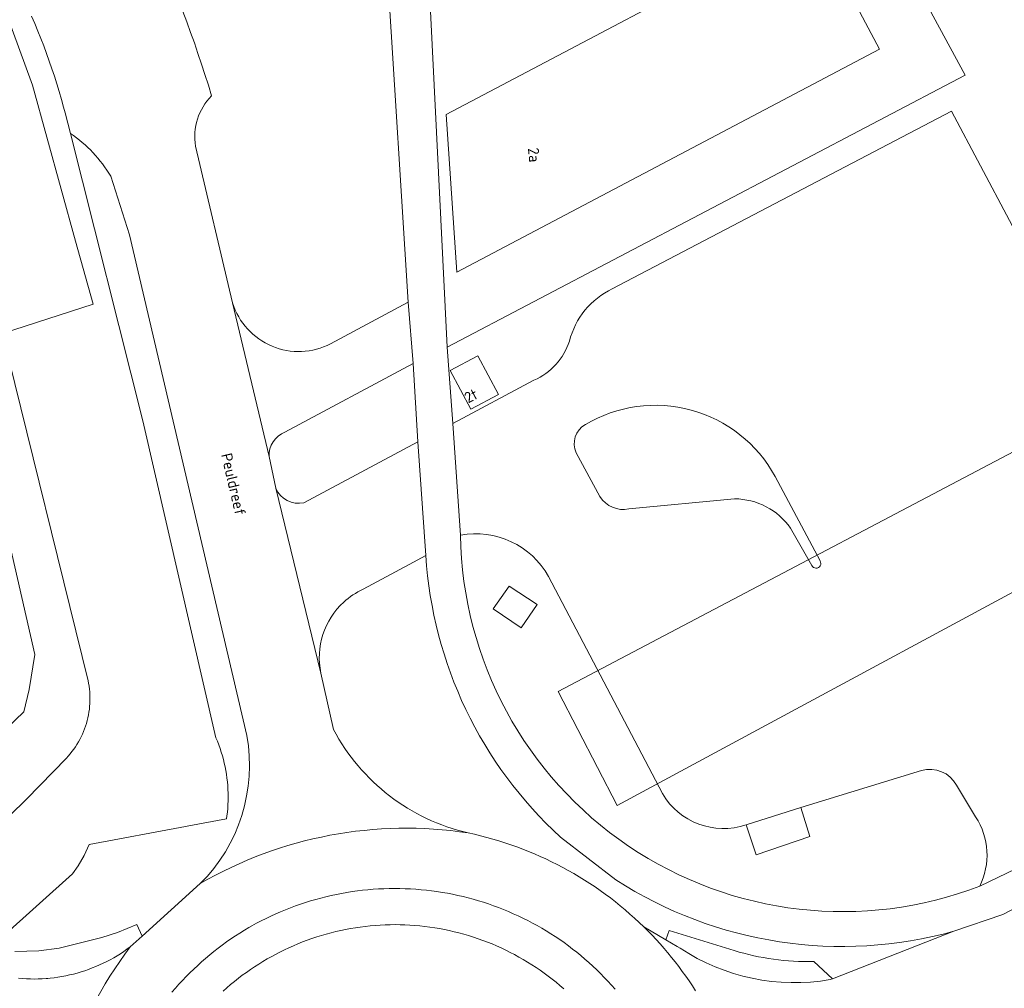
# Model space of a CAD drawing. Header units: metres. Extents: x 80938 to 82288, y 446951 to 448452.
# Tile 19 of 96: x 81570 to 81651, y 447606 to 447685. Entities that reach past the tile are written whole.
import ezdxf
from ezdxf.enums import TextEntityAlignment as Align

# ---------------------------------------------------------------- set-up
doc = ezdxf.new("R2010")
doc.units = ezdxf.units.M
doc.header["$MEASUREMENT"] = 0
for name, color, linetype, lineweight in [('B-WE-GR-GRAS-GV', 253, 'Continuous', 13), ('B-WE-OG-BEBOUWING-GV', 253, 'Continuous', 35), ('B-WE-OG-BEBOUWING-T18', 253, 'Continuous', 18), ('B-WE-OG-BEBOUWING_LUIFEL-GV', 253, 'Continuous', 18), ('B-WE-OG-TERREIN_CULTUURSCHEIDING-GV', 253, 'Continuous', 18), ('B-WE-OG-TERREIN_ERF-GV', 253, 'Continuous', 18), ('B-WE-OG-TOPOGRAFIE-T18', 253, 'Continuous', 18), ('B-WE-OG-WATER_SLOOT-GV', 253, 'Continuous', 18), ('B-WE-VH-VERHARDING_ASFALT-GV', 253, 'Continuous', 18), ('B-WE-VH-VERHARDING_BETON-GV', 253, 'Continuous', 18), ('B-WE-VH-VERHARDING_BETONSTRAATSTEEN-GV', 253, 'Continuous', 18), ('B-WE-VH-VERHARDING_SIERBESTRATING-GV', 253, 'Continuous', 18), ('B-WE-VH-VERHARDING_TEGEL-GV', 253, 'Continuous', 18)]:
    doc.layers.add(name, color=color, linetype=linetype, lineweight=lineweight)
doc.styles.add('NLCS-ISO-M500-T18', font='NLCS-ISO.ttf', dxfattribs={"height": 0.9})

msp = doc.modelspace()

# ---------------------------------------------------------------- linework, layer by layer
at = {"layer": 'B-WE-GR-GRAS-GV', "linetype": 'Continuous', "lineweight": 0}
msp.add_lwpolyline([(81568.522, 447659.529), (81575.989, 447661.943), (81574.521, 447667.139), (81570.99, 447679.989), (81568.788, 447686.004)], dxfattribs=at)
at = {"layer": 'B-WE-OG-BEBOUWING-GV', "linetype": 'Continuous', "lineweight": 0}
for points in [[(81640.753, 447682.939), (81635.195, 447693.473), (81605.053, 447677.569), (81605.946, 447664.569)], [(81605.392, 447656.464), (81607.087, 447653.288), (81609.381, 447654.512), (81607.686, 447657.688)]]:
    msp.add_lwpolyline(points, close=True, dxfattribs=at)
at = {"layer": 'B-WE-OG-BEBOUWING_LUIFEL-GV', "linetype": 'Continuous', "lineweight": 0}
msp.add_lwpolyline([(81661.114, 447654.704), (81614.301, 447630.036), (81619.156, 447620.655), (81665.803, 447645.805)], close=True, dxfattribs=at)
at = {"layer": 'B-WE-OG-TERREIN_CULTUURSCHEIDING-GV', "linetype": 'Continuous', "lineweight": 0}
for points in [[(81664.06, 447621.699), (81693.307, 447636.966), (81694.706, 447634.482), (81694.835, 447634.383), (81705.996, 447640.231), (81689.598, 447652.099), (81654.889, 447718.589), (81650.501, 447716.244), (81646.069, 447713.875), (81638.313, 447709.73), (81635.716, 447709.73), (81632.381, 447709.308), (81633.893, 447706.517), (81647.82, 447680.808), (81605.153, 447658.409), (81605.618, 447652.12), (81612.292, 447655.68)], [(81595.542, 447658.685), (81601.946, 447662.097), (81600.251, 447688.763)], [(81568.788, 447686.004), (81570.99, 447679.989), (81574.521, 447667.139), (81575.989, 447661.943), (81568.522, 447659.529), (81575.568, 447630.923), (81575.611, 447630.707), (81575.65, 447630.472), (81575.681, 447630.236), (81575.704, 447629.999), (81575.719, 447629.761), (81575.726, 447629.523), (81575.725, 447629.284), (81575.716, 447629.046), (81575.699, 447628.808), (81575.675, 447628.571), (81575.642, 447628.335), (81575.601, 447628.1), (81575.553, 447627.867), (81575.496, 447627.635), (81575.432, 447627.405), (81575.361, 447627.178), (81575.281, 447626.953), (81575.194, 447626.731), (81575.1, 447626.512), (81574.999, 447626.297), (81574.89, 447626.084), (81574.774, 447625.876), (81574.651, 447625.672), (81574.522, 447625.472), (81574.386, 447625.276), (81574.243, 447625.085), (81574.094, 447624.899), (81573.939, 447624.718), (81573.778, 447624.542), (81570.498, 447621.154), (81566.441, 447617.209)], [(81583.377, 447686.056), (81583.699, 447685.195), (81584.014, 447684.332), (81584.322, 447683.466), (81584.622, 447682.598), (81584.914, 447681.726), (81585.198, 447680.853), (81585.476, 447679.977), (81585.745, 447679.098)], [(81568.563, 447609.869), (81574.285, 447615.005), (81574.741, 447615.677), (81575.235, 447616.536), (81575.659, 447617.432), (81583.601, 447618.917), (81583.862, 447618.966), (81586.975, 447619.548), (81587.008, 447619.78), (81587.044, 447620.091), (81587.072, 447620.403), (81587.093, 447620.716), (81587.105, 447621.029), (81587.109, 447621.343), (81587.105, 447621.656), (81587.094, 447621.969), (81587.074, 447622.282), (81587.046, 447622.595), (81587.011, 447622.906), (81586.967, 447623.216), (81586.916, 447623.526), (81586.856, 447623.833), (81586.789, 447624.139), (81586.714, 447624.444), (81586.632, 447624.746), (81586.541, 447625.046), (81586.443, 447625.344), (81586.338, 447625.639), (81586.225, 447625.932), (81586.104, 447626.221), (81580.077, 447652.327), (81574.113, 447676.006), (81573.686, 447677.699), (81573.557, 447678.178), (81573.378, 447678.815), (81573.191, 447679.45), (81572.997, 447680.083), (81572.795, 447680.713), (81572.585, 447681.341), (81572.368, 447681.966), (81572.144, 447682.589), (81571.911, 447683.209), (81571.672, 447683.826), (81571.425, 447684.44), (81571.17, 447685.051), (81570.908, 447685.659)], [(81618.75, 447663.196), (81646.686, 447677.851), (81653.858, 447664.318), (81662.193, 447668.729), (81663.066, 447667.118), (81663.946, 447667.584), (81673.327, 447649.763), (81665.803, 447645.805), (81664.053, 447644.862), (81669.286, 447634.875)], [(81574.113, 447676.006), (81580.077, 447652.327), (81586.104, 447626.221), (81586.225, 447625.932), (81586.338, 447625.639), (81586.443, 447625.344), (81586.541, 447625.046), (81586.632, 447624.746), (81586.714, 447624.444), (81586.789, 447624.139), (81586.856, 447623.833), (81586.916, 447623.526), (81586.967, 447623.216), (81587.011, 447622.906), (81587.046, 447622.595), (81587.074, 447622.282), (81587.094, 447621.969), (81587.105, 447621.656), (81587.109, 447621.343), (81587.105, 447621.029), (81587.093, 447620.716), (81587.072, 447620.403), (81587.044, 447620.091), (81587.008, 447619.78), (81586.975, 447619.548), (81583.862, 447618.966), (81583.601, 447618.917), (81575.659, 447617.432), (81575.235, 447616.536), (81574.741, 447615.677), (81574.285, 447615.005), (81568.563, 447609.869)], [(81584.429, 447674.956), (81587.476, 447662.048)], [(81588.649, 447626.398), (81578.976, 447667.654), (81577.434, 447672.475)], [(81593.346, 447645.587), (81602.743, 447650.595), (81602.34, 447657.055), (81591.78, 447651.405)], [(81590.476, 447649.385), (81591.037, 447646.79)], [(81603.394, 447641.23), (81602.008, 447640.487), (81598.217, 447638.456)], [(81622.88, 447621.62), (81613.506, 447639.515)], [(81594.746, 447631.553), (81595.777, 447626.913)], [(81644.214, 447623.529), (81634.271, 447620.485), (81635.031, 447618.077), (81630.588, 447616.58), (81629.764, 447619.045)], [(81648.679, 447619.7), (81647.109, 447622.326)], [(81619.051, 447614.515), (81614.479, 447618.044)], [(81569.531, 447608.603), (81571.503, 447608.668), (81573.197, 447608.903), (81576.713, 447609.782), (81577.988, 447610.19), (81579.575, 447610.844), (81580.03, 447609.884), (81584.814, 447614.206)], [(81614.745, 447605.554), (81614.434, 447605.823), (81614.118, 447606.086), (81613.797, 447606.343), (81613.472, 447606.593), (81613.141, 447606.837), (81612.806, 447607.074), (81612.466, 447607.305), (81612.122, 447607.529), (81611.773, 447607.747), (81611.42, 447607.957), (81611.063, 447608.161), (81610.703, 447608.358), (81610.338, 447608.547), (81609.97, 447608.73), (81609.598, 447608.905), (81609.223, 447609.073), (81608.845, 447609.234), (81608.464, 447609.387), (81608.08, 447609.533), (81607.693, 447609.672), (81607.304, 447609.802), (81606.912, 447609.925), (81606.518, 447610.041), (81606.121, 447610.149), (81605.723, 447610.249), (81605.322, 447610.341), (81604.92, 447610.426), (81604.517, 447610.502), (81604.119, 447610.57), (81603.714, 447610.63), (81603.307, 447610.682), (81602.899, 447610.726), (81602.491, 447610.762), (81602.082, 447610.79), (81601.673, 447610.811), (81601.263, 447610.823), (81600.853, 447610.827), (81600.443, 447610.823), (81600.033, 447610.811), (81599.624, 447610.791), (81599.215, 447610.764), (81598.806, 447610.728), (81598.399, 447610.684), (81597.992, 447610.633), (81597.587, 447610.573), (81597.182, 447610.505), (81596.779, 447610.43), (81596.378, 447610.347), (81595.978, 447610.256), (81595.58, 447610.157), (81595.185, 447610.05), (81594.791, 447609.936), (81594.4, 447609.814), (81594.011, 447609.685), (81593.624, 447609.547), (81593.241, 447609.403), (81592.86, 447609.251), (81592.483, 447609.091), (81592.108, 447608.924), (81591.737, 447608.75), (81591.369, 447608.569), (81591.005, 447608.38), (81590.645, 447608.185), (81590.331, 447608.007), (81589.977, 447607.798), (81589.628, 447607.583), (81589.282, 447607.361), (81588.941, 447607.132), (81588.605, 447606.896), (81588.273, 447606.654), (81587.946, 447606.406), (81587.624, 447606.151), (81587.307, 447605.89), (81586.995, 447605.623), (81586.688, 447605.35)], [(81621.349, 447610.639), (81623.172, 447609.575), (81623.441, 447610.347), (81628.79, 447608.692)], [(81636.878, 447606.372), (81646.894, 447610.29)], [(81635.346, 447607.796), (81636.878, 447606.372)]]:
    msp.add_lwpolyline(points, dxfattribs=at)
for points in [[(81585.745, 447679.098, 0.246691), (81584.429, 447674.956)], [(81577.434, 447672.475, 0.110628), (81574.113, 447676.006)], [(81615.223, 447658.888, -0.226018), (81618.75, 447663.196)], [(81587.476, 447662.048, 0.468228), (81595.542, 447658.685)], [(81612.292, 447655.68, 0.211601), (81615.223, 447658.888)], [(81591.78, 447651.405, 0.311725), (81590.476, 447649.385)], [(81591.037, 447646.79, 0.365056), (81593.346, 447645.587)], [(81613.506, 447639.515, 0.318651), (81606.241, 447642.92)], [(81606.241, 447642.92, 0.521352), (81649.011, 447613.992)], [(81614.479, 447618.044, -0.194128), (81603.394, 447641.23)], [(81598.217, 447638.456, 0.077237), (81596.63, 447637.399)], [(81596.63, 447637.399, 0.264443), (81594.746, 447631.553)], [(81595.777, 447626.913, 0.217395), (81606.878, 447618.382)], [(81584.814, 447614.206, 0.246295), (81588.649, 447626.398)], [(81647.109, 447622.326, 0.346485), (81644.214, 447623.529)], [(81629.764, 447619.045, -0.35317), (81622.88, 447621.62)], [(81649.011, 447613.992, 0.267686), (81648.679, 447619.7)], [(81606.878, 447618.382, -0.142701), (81621.349, 447610.639)], [(81646.894, 447610.29, -0.214387), (81619.051, 447614.515)], [(81628.79, 447608.692, 0.080234), (81635.346, 447607.796)]]:
    msp.add_lwpolyline(points, format="xyb", dxfattribs=at)
for points in [[(81605.392, 447656.464), (81607.686, 447657.688), (81609.381, 447654.512), (81607.087, 447653.288)], [(81610.258, 447638.723), (81612.559, 447637.212), (81611.249, 447635.289), (81608.927, 447636.853)]]:
    msp.add_lwpolyline(points, close=True, dxfattribs=at)
at = {"layer": 'B-WE-OG-TERREIN_ERF-GV', "linetype": 'Continuous', "lineweight": 0}
for points in [[(81603.556, 447690.52), (81605.153, 447658.409), (81647.82, 447680.808), (81633.893, 447706.517)], [(81640.753, 447682.939), (81605.946, 447664.569), (81605.053, 447677.569), (81635.195, 447693.473)]]:
    msp.add_lwpolyline(points, close=True, dxfattribs=at)
at = {"layer": 'B-WE-OG-WATER_SLOOT-GV', "linetype": 'Continuous', "lineweight": 0}
msp.add_lwpolyline([(81567.532, 447629.412), (81568.728, 447628.416), (81568.849, 447626.995), (81570.279, 447628.369), (81570.715, 447630.204), (81571.194, 447633.08), (81565.353, 447658.474), (81564.758, 447659.039), (81563.938, 447659.084), (81563.285, 447658.588), (81563.107, 447657.787), (81568.135, 447632.081)], close=True, dxfattribs=at)
for points in [[(81566.441, 447617.209), (81570.498, 447621.154), (81573.778, 447624.542), (81573.939, 447624.718), (81574.094, 447624.899), (81574.243, 447625.085), (81574.386, 447625.276), (81574.522, 447625.472), (81574.651, 447625.672), (81574.774, 447625.876), (81574.89, 447626.084), (81574.999, 447626.297), (81575.1, 447626.512), (81575.194, 447626.731), (81575.281, 447626.953), (81575.361, 447627.178), (81575.432, 447627.405), (81575.496, 447627.635), (81575.553, 447627.867), (81575.601, 447628.1), (81575.642, 447628.335), (81575.675, 447628.571), (81575.699, 447628.808), (81575.716, 447629.046), (81575.725, 447629.284), (81575.726, 447629.523), (81575.719, 447629.761), (81575.704, 447629.999), (81575.681, 447630.236), (81575.65, 447630.472), (81575.611, 447630.707), (81575.568, 447630.923), (81568.522, 447659.529)], [(81565.353, 447658.474), (81571.194, 447633.08), (81570.715, 447630.204), (81570.279, 447628.369), (81568.849, 447626.995)]]:
    msp.add_lwpolyline(points, dxfattribs=at)
at = {"layer": 'B-WE-VH-VERHARDING_ASFALT-GV', "linetype": 'Continuous', "lineweight": 0}
for points in [[(81585.745, 447679.098), (81585.476, 447679.977), (81585.198, 447680.853), (81584.914, 447681.726), (81584.622, 447682.598), (81584.322, 447683.466), (81584.014, 447684.332), (81583.699, 447685.195), (81583.377, 447686.056)], [(81570.908, 447685.659), (81571.17, 447685.051), (81571.425, 447684.44), (81571.672, 447683.826), (81571.911, 447683.209), (81572.144, 447682.589), (81572.368, 447681.966), (81572.585, 447681.341), (81572.795, 447680.713), (81572.997, 447680.083), (81573.191, 447679.45), (81573.378, 447678.815), (81573.557, 447678.178), (81573.686, 447677.699), (81574.113, 447676.006)], [(81595.777, 447626.913), (81594.746, 447631.553), (81591.037, 447646.79), (81590.476, 447649.385), (81587.476, 447662.048), (81584.429, 447674.956)], [(81577.434, 447672.475), (81578.976, 447667.654), (81588.649, 447626.398)], [(81615.782, 447649.706), (81617.73, 447646.087)], [(81635.862, 447640.789), (81632.153, 447647.755)], [(81620.114, 447645.077), (81628.827, 447645.904)], [(81633.429, 447643.484), (81635.196, 447640.42)], [(81694.706, 447634.482), (81650.912, 447611.653), (81646.894, 447610.29), (81636.878, 447606.372), (81636.704, 447606.304)], [(81584.814, 447614.206), (81580.03, 447609.884), (81579.037, 447608.993)], [(81582.479, 447605.253), (81582.764, 447605.586), (81583.055, 447605.914), (81583.352, 447606.236), (81583.655, 447606.553), (81583.963, 447606.865), (81584.277, 447607.171), (81584.596, 447607.471), (81584.921, 447607.765), (81585.251, 447608.053), (81585.587, 447608.335), (81585.927, 447608.611), (81586.273, 447608.88), (81586.623, 447609.144), (81586.978, 447609.4), (81587.338, 447609.651), (81587.702, 447609.894), (81588.071, 447610.131), (81588.444, 447610.362), (81588.821, 447610.585), (81589.069, 447610.726), (81589.453, 447610.938), (81589.84, 447611.142), (81590.232, 447611.339), (81590.627, 447611.529), (81591.025, 447611.712), (81591.427, 447611.887), (81591.831, 447612.055), (81592.239, 447612.216), (81592.65, 447612.369), (81593.063, 447612.514), (81593.479, 447612.652), (81593.897, 447612.783), (81594.318, 447612.906), (81594.741, 447613.021), (81595.166, 447613.128), (81595.592, 447613.228), (81596.021, 447613.319), (81596.451, 447613.403), (81596.883, 447613.479), (81597.315, 447613.548), (81597.749, 447613.608), (81598.185, 447613.66), (81598.621, 447613.705), (81599.057, 447613.741), (81599.495, 447613.769), (81599.932, 447613.79), (81600.37, 447613.802), (81600.808, 447613.807), (81601.247, 447613.803), (81601.685, 447613.792), (81602.123, 447613.772), (81602.56, 447613.745), (81602.997, 447613.709), (81603.433, 447613.666), (81603.868, 447613.614), (81604.302, 447613.555), (81604.735, 447613.488), (81605.167, 447613.413), (81605.597, 447613.33), (81606.026, 447613.239), (81606.453, 447613.14), (81606.878, 447613.034), (81607.301, 447612.919), (81607.722, 447612.797), (81608.141, 447612.668), (81608.557, 447612.531), (81608.97, 447612.386), (81609.381, 447612.234), (81609.789, 447612.074), (81610.194, 447611.907), (81610.596, 447611.732), (81610.995, 447611.55), (81611.39, 447611.361), (81611.782, 447611.165), (81612.17, 447610.961), (81612.555, 447610.751), (81612.935, 447610.533), (81613.312, 447610.309), (81613.684, 447610.078), (81614.052, 447609.84), (81614.416, 447609.595), (81614.775, 447609.344), (81615.129, 447609.086), (81615.479, 447608.822), (81615.823, 447608.552), (81616.163, 447608.275), (81616.498, 447607.992), (81616.827, 447607.703), (81617.151, 447607.408), (81617.47, 447607.107), (81617.783, 447606.801), (81618.091, 447606.488), (81618.392, 447606.171), (81618.688, 447605.847), (81618.978, 447605.519)], [(81624.353, 447608.887), (81624.088, 447609.041), (81623.172, 447609.575), (81621.349, 447610.639), (81621.693, 447610.297), (81622.031, 447609.95), (81622.363, 447609.597), (81622.689, 447609.238), (81623.009, 447608.874), (81623.304, 447608.529), (81623.323, 447608.505), (81623.631, 447608.131), (81623.933, 447607.752), (81624.229, 447607.368), (81624.518, 447606.979), (81624.801, 447606.585), (81625.077, 447606.187), (81625.346, 447605.784), (81625.609, 447605.377)], [(81625.609, 447605.377), (81625.346, 447605.784), (81625.077, 447606.187), (81624.801, 447606.585), (81624.518, 447606.979), (81624.229, 447607.368), (81623.933, 447607.752), (81623.631, 447608.131), (81623.323, 447608.505), (81623.304, 447608.529), (81623.009, 447608.874), (81622.689, 447609.238), (81622.363, 447609.597), (81622.031, 447609.95), (81621.693, 447610.297), (81621.349, 447610.639)], [(81579.037, 447608.993), (81578.774, 447608.801), (81578.506, 447608.616), (81578.234, 447608.437), (81577.958, 447608.265), (81577.677, 447608.1), (81577.392, 447607.941), (81577.104, 447607.79), (81576.812, 447607.646), (81576.516, 447607.509), (81576.218, 447607.38), (81575.916, 447607.257), (81575.611, 447607.142), (81575.304, 447607.035), (81574.994, 447606.936), (81574.681, 447606.844), (81574.367, 447606.759), (81574.05, 447606.683), (81573.732, 447606.614), (81573.412, 447606.553), (81573.091, 447606.5), (81572.768, 447606.455), (81572.445, 447606.418), (81572.249, 447606.399), (81572.12, 447606.388), (81571.795, 447606.367), (81571.47, 447606.354), (81571.144, 447606.349), (81570.819, 447606.351), (81570.493, 447606.362), (81570.168, 447606.381), (81569.844, 447606.407)]]:
    msp.add_lwpolyline(points, dxfattribs=at)
for points in [[(81584.429, 447674.956, -0.246691), (81585.745, 447679.098)], [(81574.113, 447676.006, -0.110628), (81577.434, 447672.475)], [(81632.153, 447647.755, 0.426361), (81616.533, 447652.021)], [(81616.533, 447652.021, 0.397868), (81615.782, 447649.706)], [(81617.73, 447646.087, 0.313925), (81620.114, 447645.077)], [(81628.827, 447645.904, -0.245526), (81633.429, 447643.484)], [(81635.196, 447640.42, 1.088786), (81635.862, 447640.789)], [(81606.878, 447618.382, -0.217395), (81595.777, 447626.913)], [(81588.649, 447626.398, -0.246295), (81584.814, 447614.206)], [(81606.878, 447618.382, 0.1715), (81584.814, 447614.206)], [(81584.814, 447614.206, -0.1715), (81606.878, 447618.382)], [(81621.349, 447610.639, 0.142701), (81606.878, 447618.382)], [(81579.037, 447608.993, 0.170271), (81572.056, 447587.186)], [(81572.056, 447587.186, -0.170271), (81579.037, 447608.993)], [(81636.704, 447606.304, -0.192297), (81624.353, 447608.887)]]:
    msp.add_lwpolyline(points, format="xyb", dxfattribs=at)
at = {"layer": 'B-WE-VH-VERHARDING_BETON-GV', "linetype": 'Continuous', "lineweight": 0}
for points in [[(81618.978, 447605.519), (81618.688, 447605.847), (81618.392, 447606.171), (81618.091, 447606.488), (81617.783, 447606.801), (81617.47, 447607.107), (81617.151, 447607.408), (81616.827, 447607.703), (81616.498, 447607.992), (81616.163, 447608.275), (81615.823, 447608.552), (81615.479, 447608.822), (81615.129, 447609.086), (81614.775, 447609.344), (81614.416, 447609.595), (81614.052, 447609.84), (81613.684, 447610.078), (81613.312, 447610.309), (81612.935, 447610.533), (81612.555, 447610.751), (81612.17, 447610.961), (81611.782, 447611.165), (81611.39, 447611.361), (81610.995, 447611.55), (81610.596, 447611.732), (81610.194, 447611.907), (81609.789, 447612.074), (81609.381, 447612.234), (81608.97, 447612.386), (81608.557, 447612.531), (81608.141, 447612.668), (81607.722, 447612.797), (81607.301, 447612.919), (81606.878, 447613.034), (81606.453, 447613.14), (81606.026, 447613.239), (81605.597, 447613.33), (81605.167, 447613.413), (81604.735, 447613.488), (81604.302, 447613.555), (81603.868, 447613.614), (81603.433, 447613.666), (81602.997, 447613.709), (81602.56, 447613.745), (81602.123, 447613.772), (81601.685, 447613.792), (81601.247, 447613.803), (81600.808, 447613.807), (81600.37, 447613.802), (81599.932, 447613.79), (81599.495, 447613.769), (81599.057, 447613.741), (81598.621, 447613.705), (81598.185, 447613.66), (81597.749, 447613.608), (81597.315, 447613.548), (81596.883, 447613.479), (81596.451, 447613.403), (81596.021, 447613.319), (81595.592, 447613.228), (81595.166, 447613.128), (81594.741, 447613.021), (81594.318, 447612.906), (81593.897, 447612.783), (81593.479, 447612.652), (81593.063, 447612.514), (81592.65, 447612.369), (81592.239, 447612.216), (81591.831, 447612.055), (81591.427, 447611.887), (81591.025, 447611.712), (81590.627, 447611.529), (81590.232, 447611.339), (81589.84, 447611.142), (81589.453, 447610.938), (81589.069, 447610.726), (81588.821, 447610.585), (81588.444, 447610.362), (81588.071, 447610.131), (81587.702, 447609.894), (81587.338, 447609.651), (81586.978, 447609.4), (81586.623, 447609.144), (81586.273, 447608.88), (81585.927, 447608.611), (81585.587, 447608.335), (81585.251, 447608.053), (81584.921, 447607.765), (81584.596, 447607.471), (81584.277, 447607.171), (81583.963, 447606.865), (81583.655, 447606.553), (81583.352, 447606.236), (81583.055, 447605.914), (81582.764, 447605.586), (81582.479, 447605.253)], [(81586.688, 447605.35), (81586.995, 447605.623), (81587.307, 447605.89), (81587.624, 447606.151), (81587.946, 447606.406), (81588.273, 447606.654), (81588.605, 447606.896), (81588.941, 447607.132), (81589.282, 447607.361), (81589.628, 447607.583), (81589.977, 447607.798), (81590.331, 447608.007), (81590.645, 447608.185), (81591.005, 447608.38), (81591.369, 447608.569), (81591.737, 447608.75), (81592.108, 447608.924), (81592.483, 447609.091), (81592.86, 447609.251), (81593.241, 447609.403), (81593.624, 447609.547), (81594.011, 447609.685), (81594.4, 447609.814), (81594.791, 447609.936), (81595.185, 447610.05), (81595.58, 447610.157), (81595.978, 447610.256), (81596.378, 447610.347), (81596.779, 447610.43), (81597.182, 447610.505), (81597.587, 447610.573), (81597.992, 447610.633), (81598.399, 447610.684), (81598.806, 447610.728), (81599.215, 447610.764), (81599.624, 447610.791), (81600.033, 447610.811), (81600.443, 447610.823), (81600.853, 447610.827), (81601.263, 447610.823), (81601.673, 447610.811), (81602.082, 447610.79), (81602.491, 447610.762), (81602.899, 447610.726), (81603.307, 447610.682), (81603.714, 447610.63), (81604.119, 447610.57), (81604.517, 447610.502), (81604.92, 447610.426), (81605.322, 447610.341), (81605.723, 447610.249), (81606.121, 447610.149), (81606.518, 447610.041), (81606.912, 447609.925), (81607.304, 447609.802), (81607.693, 447609.672), (81608.08, 447609.533), (81608.464, 447609.387), (81608.845, 447609.234), (81609.223, 447609.073), (81609.598, 447608.905), (81609.97, 447608.73), (81610.338, 447608.547), (81610.703, 447608.358), (81611.063, 447608.161), (81611.42, 447607.957), (81611.773, 447607.747), (81612.122, 447607.529), (81612.466, 447607.305), (81612.806, 447607.074), (81613.141, 447606.837), (81613.472, 447606.593), (81613.797, 447606.343), (81614.118, 447606.086), (81614.434, 447605.823), (81614.745, 447605.554)], [(81628.79, 447608.692), (81623.441, 447610.347), (81623.172, 447609.575), (81624.088, 447609.041), (81624.353, 447608.887)], [(81636.878, 447606.372), (81635.346, 447607.796)], [(81636.704, 447606.304), (81636.878, 447606.372)]]:
    msp.add_lwpolyline(points, dxfattribs=at)
for points in [[(81624.353, 447608.887, 0.192297), (81636.704, 447606.304)], [(81635.346, 447607.796, -0.080234), (81628.79, 447608.692)]]:
    msp.add_lwpolyline(points, format="xyb", dxfattribs=at)
at = {"layer": 'B-WE-VH-VERHARDING_BETONSTRAATSTEEN-GV', "linetype": 'Continuous', "lineweight": 0}
for points in [[(81595.542, 447658.685, -0.468228), (81587.476, 447662.048)], [(81590.476, 447649.385, -0.311725), (81591.78, 447651.405)]]:
    msp.add_lwpolyline(points, format="xyb", dxfattribs=at)
for points in [[(81587.476, 447662.048), (81590.476, 447649.385)], [(81591.78, 447651.405), (81602.34, 447657.055), (81601.946, 447662.097), (81595.542, 447658.685)]]:
    msp.add_lwpolyline(points, dxfattribs=at)
at = {"layer": 'B-WE-VH-VERHARDING_SIERBESTRATING-GV', "linetype": 'Continuous', "lineweight": 0}
msp.add_lwpolyline([(81569.844, 447606.407), (81570.168, 447606.381), (81570.493, 447606.362), (81570.819, 447606.351), (81571.144, 447606.349), (81571.47, 447606.354), (81571.795, 447606.367), (81572.12, 447606.388), (81572.249, 447606.399), (81572.445, 447606.418), (81572.768, 447606.455), (81573.091, 447606.5), (81573.412, 447606.553), (81573.732, 447606.614), (81574.05, 447606.683), (81574.367, 447606.759), (81574.681, 447606.844), (81574.994, 447606.936), (81575.304, 447607.035), (81575.611, 447607.142), (81575.916, 447607.257), (81576.218, 447607.38), (81576.516, 447607.509), (81576.812, 447607.646), (81577.104, 447607.79), (81577.392, 447607.941), (81577.677, 447608.1), (81577.958, 447608.265), (81578.234, 447608.437), (81578.506, 447608.616), (81578.774, 447608.801), (81579.037, 447608.993), (81580.03, 447609.884), (81579.575, 447610.844), (81577.988, 447610.19), (81576.713, 447609.782), (81573.197, 447608.903), (81571.503, 447608.668), (81569.531, 447608.603)], dxfattribs=at)
at = {"layer": 'B-WE-VH-VERHARDING_TEGEL-GV', "linetype": 'Continuous', "lineweight": 0}
for points in [[(81606.241, 447642.92), (81605.618, 447652.12), (81605.153, 447658.409), (81603.556, 447690.52), (81600.251, 447688.763), (81601.946, 447662.097), (81602.34, 447657.055), (81602.743, 447650.595), (81603.394, 447641.23)], [(81669.286, 447634.875), (81664.053, 447644.862), (81653.858, 447664.318), (81646.686, 447677.851), (81618.75, 447663.196)], [(81612.292, 447655.68), (81605.618, 447652.12), (81606.241, 447642.92)], [(81598.217, 447638.456), (81602.008, 447640.487), (81603.394, 447641.23), (81602.743, 447650.595), (81593.346, 447645.587)], [(81617.73, 447646.087), (81615.782, 447649.706)], [(81632.153, 447647.755), (81635.862, 447640.789)], [(81591.037, 447646.79), (81594.746, 447631.553)], [(81628.827, 447645.904), (81620.114, 447645.077)], [(81635.196, 447640.42), (81633.429, 447643.484)], [(81613.506, 447639.515), (81622.88, 447621.62)], [(81646.894, 447610.29), (81650.912, 447611.653), (81694.706, 447634.482), (81693.307, 447636.966), (81664.06, 447621.699), (81651.994, 447615.422), (81649.011, 447613.992)], [(81629.764, 447619.045), (81634.271, 447620.485), (81644.214, 447623.529)], [(81647.109, 447622.326), (81648.679, 447619.7)], [(81649.011, 447613.992), (81651.994, 447615.422), (81664.06, 447621.699), (81664.021, 447621.995), (81664.232, 447622.271)], [(81614.479, 447618.044), (81619.051, 447614.515)]]:
    msp.add_lwpolyline(points, dxfattribs=at)
for points in [[(81618.75, 447663.196, 0.226018), (81615.223, 447658.888)], [(81615.223, 447658.888, -0.211601), (81612.292, 447655.68)], [(81616.533, 447652.021, -0.426361), (81632.153, 447647.755)], [(81615.782, 447649.706, -0.397868), (81616.533, 447652.021)], [(81593.346, 447645.587, -0.365056), (81591.037, 447646.79)], [(81620.114, 447645.077, -0.313925), (81617.73, 447646.087)], [(81633.429, 447643.484, 0.245526), (81628.827, 447645.904)], [(81606.241, 447642.92, -0.318651), (81613.506, 447639.515)], [(81649.011, 447613.992, -0.521352), (81606.241, 447642.92)], [(81603.394, 447641.23, 0.194128), (81614.479, 447618.044)], [(81635.862, 447640.789, -1.088786), (81635.196, 447640.42)], [(81596.63, 447637.399, -0.077237), (81598.217, 447638.456)], [(81594.746, 447631.553, -0.264443), (81596.63, 447637.399)], [(81644.214, 447623.529, -0.346485), (81647.109, 447622.326)], [(81622.88, 447621.62, 0.35317), (81629.764, 447619.045)], [(81648.679, 447619.7, -0.267686), (81649.011, 447613.992)], [(81619.051, 447614.515, 0.214387), (81646.894, 447610.29)]]:
    msp.add_lwpolyline(points, format="xyb", dxfattribs=at)
for points in [[(81608.927, 447636.853), (81611.249, 447635.289), (81612.559, 447637.212), (81610.258, 447638.723)], [(81635.031, 447618.077), (81634.271, 447620.485), (81629.764, 447619.045), (81630.588, 447616.58)]]:
    msp.add_lwpolyline(points, close=True, dxfattribs=at)

# ---------------------------------------------------------------- texts
at = {"layer": 'B-WE-OG-BEBOUWING-T18', "linetype": 'Continuous', "lineweight": 0, "style": 'NLCS-ISO-M500-T18'}
for s, rotation, p in [('2a', 275.3, (81612.301, 447674.235)), ('2t', 28.1, (81607.118, 447654.393))]:
    msp.add_text(s, height=0.9, rotation=rotation, dxfattribs=at).set_placement(p, align=Align.MIDDLE)
at = {"layer": 'B-WE-OG-TOPOGRAFIE-T18', "linetype": 'Continuous', "lineweight": 0, "style": 'NLCS-ISO-M500-T18'}
msp.add_text('Peuldreef', height=0.9, rotation=283.2, dxfattribs=at).set_placement((81587.555, 447647.103), align=Align.MIDDLE)

doc.saveas('drawing.dxf')
